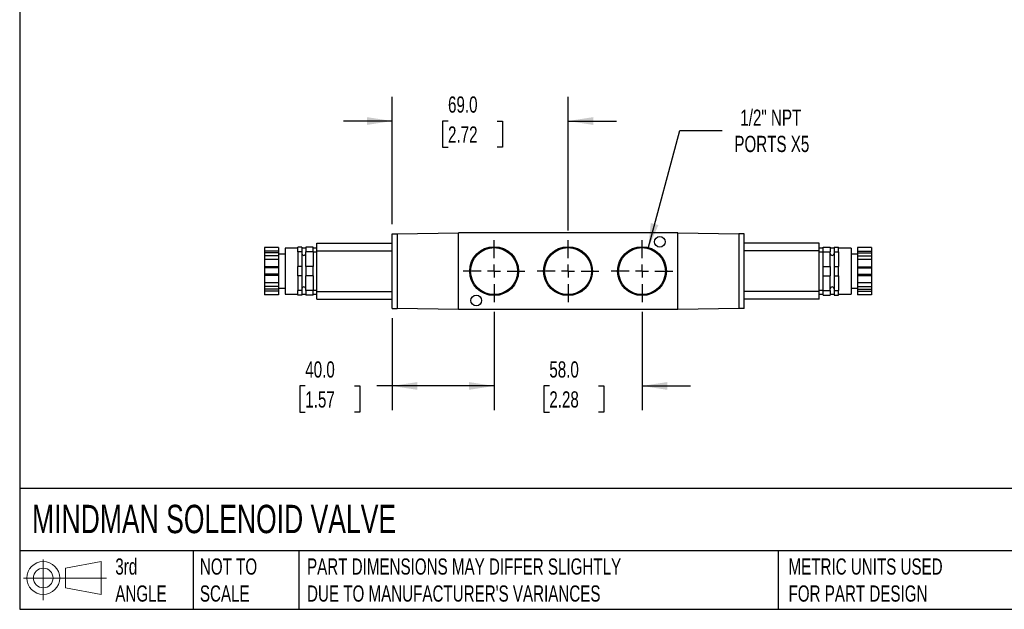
# Model space of a CAD drawing. Header units: millimetres. Extents: x 19 to 819, y 19 to 629.
# Tile 1 of 3: x 19 to 405, y 19 to 250. Entities that reach past the tile are written whole.
import ezdxf

# ---------------------------------------------------------------- set-up
doc = ezdxf.new("R2010")
doc.units = ezdxf.units.MM
doc.header["$LTSCALE"] = 3
doc.linetypes.add('SLD-Center', pattern=[19.05, 15.24, -1.27, 1.27, -1.27])
doc.linetypes.add('SLD-Solid', pattern=[0])
doc.layers.add('CENTER', color=40, linetype='SLD-Center')
doc.layers.add('SLD-DEFPOINTS', color=7, linetype='Continuous')
doc.layers.add('DIMENSIONS', color=140, linetype='SLD-Solid', lineweight=25)
doc.layers.add('TEXT', color=140, linetype='SLD-Solid', lineweight=25)
doc.styles.add('SLDTEXTSTYLE0', font='TXT', dxfattribs={"width": 0.7})
doc.dimstyles.new('SLDDIMSTYLE1', dxfattribs={"dimtxt": 6.474023, "dimasz": 9.906, "dimexe": 0, "dimexo": 0.0625, "dimgap": 1.618506, "dimtad": 0, "dimtih": 1, "dimtoh": 1, "dimdec": 1, "dimrnd": 1e-09, "dimzin": 4, "dimdsep": 46, "dimtxsty": 'SLDTEXTSTYLE0', "dimsah": 1, "dimcen": 0.09, "dimadec": 0, "dimazin": 1, "dimtfac": 1, "dimtdec": 1, "dimtofl": 0, "dimtmove": 0, "dimatfit": 3, "dimfxl": 0, "dimfrac": 2, "dimtolj": 1, "dimtzin": 12, "dimarcsym": 0})
doc.dimstyles.new('SLDDIMSTYLE2', dxfattribs={"dimtxt": 6.474023, "dimasz": 9.906, "dimexe": 0, "dimexo": 0.0625, "dimgap": 1.618506, "dimtad": 0, "dimtih": 1, "dimtoh": 1, "dimdec": 1, "dimrnd": 1e-09, "dimzin": 4, "dimdsep": 46, "dimtxsty": 'SLDTEXTSTYLE0', "dimsah": 1, "dimcen": 0.09, "dimadec": 0, "dimazin": 1, "dimtfac": 1, "dimtdec": 1, "dimtmove": 0, "dimatfit": 0, "dimfxl": 0, "dimfrac": 2, "dimtolj": 1, "dimtzin": 12, "dimarcsym": 0})
doc.dimstyles.new('SLDDIMSTYLE5', dxfattribs={"dimtxt": 6.474023, "dimasz": 9.906, "dimexe": 0, "dimexo": 0.0625, "dimgap": 1.618506, "dimtad": 0, "dimtih": 1, "dimtoh": 1, "dimdec": 1, "dimrnd": 1e-09, "dimzin": 12, "dimdsep": 46, "dimtxsty": 'SLDTEXTSTYLE0', "dimsah": 1, "dimcen": 0, "dimadec": 0, "dimazin": 3, "dimtfac": 1, "dimtdec": 1, "dimtofl": 0, "dimtmove": 0, "dimatfit": 3, "dimfxl": 0, "dimfrac": 2, "dimtolj": 1, "dimtzin": 12, "dimarcsym": 0})

# ---------------------------------------------------------------- blocks, each defined once
blk = doc.blocks.new('Block11')
at = {"color": 7, "linetype": 'SLD-Solid', "lineweight": 18}
for p, q in [((7.77, 15.93), (7.77, 0)), ((16.44, 12.5), (30.53, 15.1)), ((16.44, 4.79), (16.44, 12.5)), ((30.53, 15.1), (30.53, 2.19)), ((0, 8.65), (32.62, 8.65)), ((16.44, 4.79), (30.53, 2.19))]:
    blk.add_line(p, q, dxfattribs=at)
for radius in [6.45, 3.86]:
    blk.add_circle((7.77, 8.65), radius, dxfattribs=at)
blk = doc.blocks.new('Block12')
at = {"layer": 'SLD-DEFPOINTS'}
blk.add_blockref('Block11', (0, 0), dxfattribs=at)
blk = doc.blocks.new('_D_17')
at = {"layer": 'DIMENSIONS'}
for p, q in [((205.1, 135.66), (205.1, 97.06)), ((165.1, 133.17), (165.1, 97.06)), ((131.05, 106.58), (128.87, 106.58)), ((128.87, 106.58), (128.87, 96.29)), ((150.29, 106.58), (152.46, 106.58)), ((152.46, 106.58), (152.46, 96.29)), ((165.1, 106.58), (159.06, 106.58)), ((205.1, 106.58), (165.1, 106.58)), ((128.87, 96.29), (131.05, 96.29)), ((152.46, 96.29), (150.29, 96.29))]:
    blk.add_line(p, q, dxfattribs=at)
for points in [[(165.1, 106.58), (175.01, 105.06), (175.01, 108.11)], [(205.1, 106.58), (195.2, 108.11), (195.2, 105.06)]]:
    blk.add_solid(points, dxfattribs=at)
at = {"layer": 'DIMENSIONS', "char_height": 6.35, "attachment_point": 1, "style": 'SLDTEXTSTYLE0'}
for s, insert in [('40.0', (131.05, 116.22)), ('1.57', (131.05, 104.48))]:
    blk.add_mtext(s, dxfattribs=dict(at, insert=insert))
blk = doc.blocks.new('_D_18')
at = {"layer": 'DIMENSIONS'}
for p, q in [((205.1, 135.66), (205.1, 97.06)), ((263.1, 135.66), (263.1, 97.06)), ((205.1, 106.58), (186.05, 106.58)), ((226.76, 106.58), (224.59, 106.58)), ((224.59, 106.58), (224.59, 96.29)), ((246, 106.58), (248.18, 106.58)), ((248.18, 106.58), (248.18, 96.29)), ((263.1, 106.58), (282.15, 106.58)), ((224.59, 96.29), (226.76, 96.29)), ((248.18, 96.29), (246, 96.29))]:
    blk.add_line(p, q, dxfattribs=at)
for points in [[(205.1, 106.58), (195.2, 108.11), (195.2, 105.06)], [(263.1, 106.58), (273.01, 105.06), (273.01, 108.11)]]:
    blk.add_solid(points, dxfattribs=at)
at = {"layer": 'DIMENSIONS', "char_height": 6.35, "attachment_point": 1, "style": 'SLDTEXTSTYLE0'}
for s, insert in [('58.0', (226.76, 116.22)), ('2.28', (226.76, 104.48))]:
    blk.add_mtext(s, dxfattribs=dict(at, insert=insert))
blk = doc.blocks.new('_D_19')
at = {"layer": 'DIMENSIONS'}
for p, q in [((165.1, 169.99), (165.1, 219.94)), ((234.1, 167.51), (234.1, 219.94)), ((165.1, 210.41), (146.05, 210.41)), ((187.03, 210.41), (184.86, 210.41)), ((184.86, 210.41), (184.86, 200.12)), ((206.27, 210.41), (208.45, 210.41)), ((208.45, 210.41), (208.45, 200.12)), ((234.1, 210.41), (253.15, 210.41)), ((184.86, 200.12), (187.03, 200.12)), ((208.45, 200.12), (206.27, 200.12))]:
    blk.add_line(p, q, dxfattribs=at)
for points in [[(165.1, 210.41), (155.2, 211.94), (155.2, 208.89)], [(234.1, 210.41), (244.01, 208.89), (244.01, 211.94)]]:
    blk.add_solid(points, dxfattribs=at)
at = {"layer": 'DIMENSIONS', "char_height": 6.35, "attachment_point": 1, "style": 'SLDTEXTSTYLE0'}
for s, insert in [('69.0', (187.03, 220.05)), ('2.72', (187.03, 208.31))]:
    blk.add_mtext(s, dxfattribs=dict(at, insert=insert))
blk = doc.blocks.new('_D_20')
at = {"layer": 'DIMENSIONS'}
for p, q in [((265.48, 160.47), (277.88, 206.72)), ((277.88, 206.72), (294.54, 206.72))]:
    blk.add_line(p, q, dxfattribs=at)
blk.add_solid([(265.48, 160.47), (269.52, 169.64), (266.58, 170.43)], dxfattribs=at)
at = {"layer": 'DIMENSIONS', "char_height": 6.35, "attachment_point": 1, "style": 'SLDTEXTSTYLE0'}
for s, insert in [('1/2" NPT', (301.65, 214.9)), ('PORTS X5', (299.31, 204.61))]:
    blk.add_mtext(s, dxfattribs=dict(at, insert=insert))
blk = doc.blocks.new('SW_CENTERMARKSYMBOL_9')
at = {"layer": 'CENTER', "color": 0}
for p, q in [((0, 5.08), (0, 12.11)), ((-5.08, 0), (-12.11, 0)), ((0, 0), (-2.54, 0)), ((0, 0), (0, 2.54)), ((0, 0), (0, -2.54)), ((0, 0), (2.54, 0)), ((5.08, 0), (12.11, 0)), ((0, -5.08), (0, -12.11))]:
    blk.add_line(p, q, dxfattribs=at)
blk = doc.blocks.new('SW_CENTERMARKSYMBOL_10')
at = {"layer": 'CENTER', "color": 0}
for p, q in [((0, 5.08), (0, 12.11)), ((-5.08, 0), (-12.11, 0)), ((0, 0), (-2.54, 0)), ((0, 0), (0, 2.54)), ((0, 0), (0, -2.54)), ((0, 0), (2.54, 0)), ((5.08, 0), (12.11, 0)), ((0, -5.08), (0, -12.11))]:
    blk.add_line(p, q, dxfattribs=at)
blk = doc.blocks.new('SW_CENTERMARKSYMBOL_11')
at = {"layer": 'CENTER', "color": 0}
for p, q in [((0, 5.08), (0, 12.11)), ((-5.08, 0), (-12.11, 0)), ((0, 0), (-2.54, 0)), ((0, 0), (0, 2.54)), ((0, 0), (0, -2.54)), ((0, 0), (2.54, 0)), ((5.08, 0), (12.11, 0)), ((0, -5.08), (0, -12.11))]:
    blk.add_line(p, q, dxfattribs=at)

msp = doc.modelspace()

# ---------------------------------------------------------------- linework, layer by layer
for p, q in [((165.1, 166.18), (167.1, 166.18)), ((165.1, 136.98), (165.1, 166.18)), ((167.1, 166.18), (191.1, 166.58)), ((167.1, 166.18), (167.1, 136.98)), ((277.1, 166.58), (191.1, 166.58)), ((191.1, 136.58), (191.1, 166.58)), ((277.1, 136.58), (277.1, 166.58)), ((277.1, 166.58), (301.1, 166.18)), ((301.1, 166.18), (301.1, 136.98)), ((303.1, 166.18), (301.1, 166.18)), ((303.1, 136.98), (303.1, 166.18)), ((135.6, 162.58), (165.1, 162.58)), ((135.6, 159.58), (135.6, 162.58)), ((332.6, 162.58), (303.1, 162.58)), ((332.6, 159.58), (332.6, 162.58)), ((120.6, 160.82), (115.1, 160.82)), ((115.1, 160.82), (115.1, 159.39)), ((120.6, 159.39), (115.1, 159.39)), ((115.1, 159.39), (115.1, 158.7)), ((120.6, 158.7), (115.1, 158.7)), ((115.1, 158.7), (115.1, 157.64)), ((120.6, 160.82), (120.6, 159.39)), ((120.6, 159.39), (120.6, 158.7)), ((120.6, 158.7), (120.6, 157.64)), ((128.1, 160.58), (123.1, 160.58)), ((123.1, 160.58), (123.1, 142.58)), ((129.75, 161), (128.1, 161)), ((128.1, 159.21), (128.1, 161)), ((129.75, 159.21), (128.1, 159.21)), ((128.1, 159.21), (128.1, 153.38)), ((129.75, 161), (129.75, 159.21)), ((131.25, 160.58), (129.75, 160.58)), ((129.75, 159.21), (129.75, 153.38)), ((134.1, 161), (131.25, 161)), ((131.25, 161), (131.25, 159.21)), ((134.1, 159.21), (131.25, 159.21)), ((131.25, 153.38), (131.25, 159.21)), ((134.1, 159.21), (134.1, 161)), ((135.6, 160.58), (134.1, 160.58)), ((134.1, 159.21), (134.1, 153.38)), ((135.6, 159.08), (134.1, 159.08)), ((135.6, 159.58), (165.1, 159.58)), ((135.6, 143.58), (135.6, 159.58)), ((332.6, 159.58), (303.1, 159.58)), ((334.1, 160.58), (332.6, 160.58)), ((332.6, 143.58), (332.6, 159.58)), ((334.1, 159.08), (332.6, 159.08)), ((334.1, 161), (336.95, 161)), ((334.1, 159.21), (334.1, 161)), ((334.1, 159.21), (336.95, 159.21)), ((334.1, 153.38), (334.1, 159.21)), ((336.95, 161), (336.95, 159.21)), ((338.45, 160.58), (336.95, 160.58)), ((336.95, 153.38), (336.95, 159.21)), ((338.45, 161), (340.1, 161)), ((338.45, 161), (338.45, 159.21)), ((338.45, 159.21), (340.1, 159.21)), ((338.45, 159.21), (338.45, 153.38)), ((340.1, 159.21), (340.1, 161)), ((345.1, 160.58), (340.1, 160.58)), ((340.1, 159.21), (340.1, 153.38)), ((345.1, 160.58), (345.1, 142.58)), ((353.1, 160.82), (347.6, 160.82)), ((347.6, 160.82), (347.6, 159.39)), ((347.6, 159.39), (353.1, 159.39)), ((347.6, 159.39), (347.6, 158.7)), ((347.6, 158.7), (353.1, 158.7)), ((347.6, 158.7), (347.6, 157.64)), ((353.1, 160.82), (353.1, 159.39)), ((353.1, 159.39), (353.1, 158.7)), ((353.1, 158.7), (353.1, 157.64)), ((120.6, 157.64), (115.1, 157.64)), ((115.1, 157.64), (115.1, 156.2)), ((120.6, 156.2), (115.1, 156.2)), ((115.1, 156.2), (115.1, 153.33)), ((123.1, 158.28), (120.6, 158.28)), ((120.6, 157.64), (120.6, 156.2)), ((120.6, 156.2), (120.6, 153.33)), ((347.6, 158.28), (345.1, 158.28)), ((347.6, 157.64), (353.1, 157.64)), ((347.6, 157.64), (347.6, 156.2)), ((353.1, 156.2), (347.6, 156.2)), ((347.6, 156.2), (347.6, 153.33)), ((353.1, 157.64), (353.1, 156.2)), ((353.1, 156.2), (353.1, 153.33)), ((120.6, 153.33), (115.1, 153.33)), ((115.1, 153.33), (115.1, 152.83)), ((120.6, 152.83), (115.1, 152.83)), ((115.1, 152.83), (115.1, 150.33)), ((120.6, 153.33), (120.6, 152.83)), ((120.6, 152.83), (120.6, 150.33)), ((129.75, 153.38), (128.1, 153.38)), ((128.1, 149.79), (128.1, 153.38)), ((129.75, 153.38), (129.75, 149.79)), ((134.1, 153.38), (131.25, 153.38)), ((131.25, 153.38), (131.25, 149.79)), ((134.1, 149.79), (134.1, 153.38)), ((334.1, 153.38), (336.95, 153.38)), ((334.1, 149.79), (334.1, 153.38)), ((336.95, 153.38), (336.95, 149.79)), ((338.45, 153.38), (340.1, 153.38)), ((338.45, 153.38), (338.45, 149.79)), ((340.1, 149.79), (340.1, 153.38)), ((347.6, 153.33), (353.1, 153.33)), ((347.6, 153.33), (347.6, 152.83)), ((347.6, 152.83), (353.1, 152.83)), ((347.6, 152.83), (347.6, 150.33)), ((353.1, 153.33), (353.1, 152.83)), ((353.1, 152.83), (353.1, 150.33)), ((120.6, 150.33), (115.1, 150.33)), ((115.1, 150.33), (115.1, 149.83)), ((120.6, 149.83), (115.1, 149.83)), ((115.1, 149.83), (115.1, 146.97)), ((120.6, 146.97), (115.1, 146.97)), ((115.1, 146.97), (115.1, 145.53)), ((120.6, 150.33), (120.6, 149.83)), ((120.6, 149.83), (120.6, 146.97)), ((120.6, 146.97), (120.6, 145.53)), ((129.75, 149.79), (128.1, 149.79)), ((128.1, 149.79), (128.1, 143.96)), ((129.75, 149.79), (129.75, 143.96)), ((134.1, 149.79), (131.25, 149.79)), ((131.25, 143.96), (131.25, 149.79)), ((134.1, 149.79), (134.1, 143.96)), ((334.1, 149.79), (336.95, 149.79)), ((334.1, 143.96), (334.1, 149.79)), ((336.95, 143.96), (336.95, 149.79)), ((338.45, 149.79), (340.1, 149.79)), ((338.45, 149.79), (338.45, 143.96)), ((340.1, 149.79), (340.1, 143.96)), ((347.6, 150.33), (353.1, 150.33)), ((347.6, 150.33), (347.6, 149.83)), ((347.6, 149.83), (353.1, 149.83)), ((347.6, 149.83), (347.6, 146.97)), ((353.1, 146.97), (347.6, 146.97)), ((347.6, 146.97), (347.6, 145.53)), ((353.1, 150.33), (353.1, 149.83)), ((353.1, 149.83), (353.1, 146.97)), ((353.1, 146.97), (353.1, 145.53)), ((120.6, 145.53), (115.1, 145.53)), ((115.1, 145.53), (115.1, 144.46)), ((120.6, 144.46), (115.1, 144.46)), ((115.1, 144.46), (115.1, 143.78)), ((120.6, 143.78), (115.1, 143.78)), ((115.1, 143.78), (115.1, 142.35)), ((120.6, 145.53), (120.6, 144.46)), ((120.6, 144.88), (123.1, 144.88)), ((120.6, 144.46), (120.6, 143.78)), ((120.6, 143.78), (120.6, 142.35)), ((129.75, 143.96), (128.1, 143.96)), ((128.1, 142.17), (128.1, 143.96)), ((129.75, 143.96), (129.75, 142.17)), ((134.1, 143.96), (131.25, 143.96)), ((131.25, 143.96), (131.25, 142.17)), ((134.1, 144.08), (135.6, 144.08)), ((134.1, 142.17), (134.1, 143.96)), ((135.6, 143.58), (165.1, 143.58)), ((135.6, 140.58), (135.6, 143.58)), ((332.6, 143.58), (303.1, 143.58)), ((332.6, 144.08), (334.1, 144.08)), ((332.6, 140.58), (332.6, 143.58)), ((334.1, 143.96), (336.95, 143.96)), ((334.1, 142.17), (334.1, 143.96)), ((336.95, 143.96), (336.95, 142.17)), ((338.45, 143.96), (340.1, 143.96)), ((338.45, 143.96), (338.45, 142.17)), ((340.1, 142.17), (340.1, 143.96)), ((345.1, 144.88), (347.6, 144.88)), ((347.6, 145.53), (353.1, 145.53)), ((347.6, 145.53), (347.6, 144.46)), ((347.6, 144.46), (353.1, 144.46)), ((347.6, 144.46), (347.6, 143.78)), ((347.6, 143.78), (353.1, 143.78)), ((347.6, 143.78), (347.6, 142.35)), ((353.1, 145.53), (353.1, 144.46)), ((353.1, 144.46), (353.1, 143.78)), ((353.1, 143.78), (353.1, 142.35)), ((120.6, 142.35), (115.1, 142.35)), ((123.1, 142.58), (128.1, 142.58)), ((129.75, 142.17), (128.1, 142.17)), ((129.75, 142.17), (128.1, 142.17)), ((129.75, 142.58), (131.25, 142.58)), ((134.1, 142.17), (131.25, 142.17)), ((134.1, 142.17), (131.25, 142.17)), ((134.1, 142.58), (135.6, 142.58)), ((135.6, 140.58), (165.1, 140.58)), ((332.6, 140.58), (303.1, 140.58)), ((332.6, 142.58), (334.1, 142.58)), ((334.1, 142.17), (336.95, 142.17)), ((334.1, 142.17), (336.95, 142.17)), ((336.95, 142.58), (338.45, 142.58)), ((338.45, 142.17), (340.1, 142.17)), ((338.45, 142.17), (340.1, 142.17)), ((340.1, 142.58), (345.1, 142.58)), ((353.1, 142.35), (347.6, 142.35)), ((165.1, 136.98), (167.1, 136.98)), ((191.1, 136.58), (167.1, 136.98)), ((277.1, 136.58), (191.1, 136.58)), ((301.1, 136.98), (277.1, 136.58)), ((303.1, 136.98), (301.1, 136.98))]:
    msp.add_line(p, q)
for centre, radius in [((270.1, 163.08), 2.1), ((205.1, 151.58), 9.57), ((205.1, 151.58), 9.2), ((234.1, 151.58), 9.57), ((234.1, 151.58), 9.2), ((263.1, 151.58), 9.57), ((263.1, 151.58), 9.2), ((198.1, 140.08), 2.1)]:
    msp.add_circle(centre, radius)
for centre, start, end in [((130.5, 158.51), 180, 0), ((337.7, 158.51), 180, 0), ((130.5, 144.65), 0, 180), ((337.7, 144.65), 0, 180)]:
    msp.add_arc(centre, 0.75, start, end)
at = {"layer": 'TEXT'}
for p, q in [((19.05, 628.65), (19.05, 19.05)), ((819.15, 66.38), (19.05, 66.38)), ((819.15, 41.91), (19.05, 41.91)), ((87.13, 41.91), (87.13, 19.05)), ((128.51, 41.91), (128.51, 19.05)), ((316.45, 41.91), (316.45, 19.05)), ((19.05, 19.05), (819.15, 19.05))]:
    msp.add_line(p, q, dxfattribs=at)

# ---------------------------------------------------------------- block references
at = {"layer": 'CENTER'}
for name, p in [('SW_CENTERMARKSYMBOL_11', (205.1, 151.58)), ('SW_CENTERMARKSYMBOL_10', (234.1, 151.58)), ('SW_CENTERMARKSYMBOL_9', (263.1, 151.58))]:
    msp.add_blockref(name, p, dxfattribs=at)
at = {"layer": 'SLD-DEFPOINTS'}
msp.add_blockref('Block12', (20.51, 22.66), dxfattribs=at)

# ---------------------------------------------------------------- texts
at = {"layer": 'TEXT', "attachment_point": 1, "style": 'SLDTEXTSTYLE0'}
for s, insert, char_height in [('MINDMAN SOLENOID VALVE', (23.9, 60), 11.1125), ('3rd^JANGLE', (56.55, 38.99), 6.35), ('NOT TO^JSCALE', (89.72, 38.99), 6.35), ("PART DIMENSIONS MAY DIFFER SLIGHTLY ^JDUE TO MANUFACTURER'S VARIANCES", (131.74, 38.99), 6.35), ('METRIC UNITS USED ^JFOR PART DESIGN', (320.56, 38.99), 6.35)]:
    msp.add_mtext(s, dxfattribs=dict(at, insert=insert, char_height=char_height))

# ---------------------------------------------------------------- dimensions: what is measured, and where the dimension line sits
at = {"layer": 'DIMENSIONS'}
for base, p1, p2, dimstyle, picture, middle in [((165.1, 210.41), (234.1, 163.7), (165.1, 166.18), 'SLDDIMSTYLE2', '_D_19', (196.65, 210.41)), ((205.1, 106.58), (165.1, 136.98), (205.1, 139.47), 'SLDDIMSTYLE1', '_D_17', (140.67, 106.58)), ((263.1, 106.58), (205.1, 139.47), (263.1, 139.47), 'SLDDIMSTYLE2', '_D_18', (236.38, 106.58))]:
    dim = msp.add_linear_dim(base=base, p1=p1, p2=p2, angle=0, dimstyle=dimstyle, dxfattribs=at)
    dim.commit()
    dim.dimension.update_dxf_attribs({"geometry": picture, "text_midpoint": middle, "dimtype": 160})
dim = msp.add_diameter_dim_2p(p1=(260.72, 142.7), p2=(265.48, 160.47), text='1/2" NPT\\PPORTS X5', dimstyle='SLDDIMSTYLE5', override={"dimpost": '<>'}, dxfattribs=at)
dim.commit()
dim.dimension.update_dxf_attribs({"geometry": '_D_20', "text_midpoint": (320.72, 206.72), "dimtype": 163})

doc.saveas('drawing.dxf')
